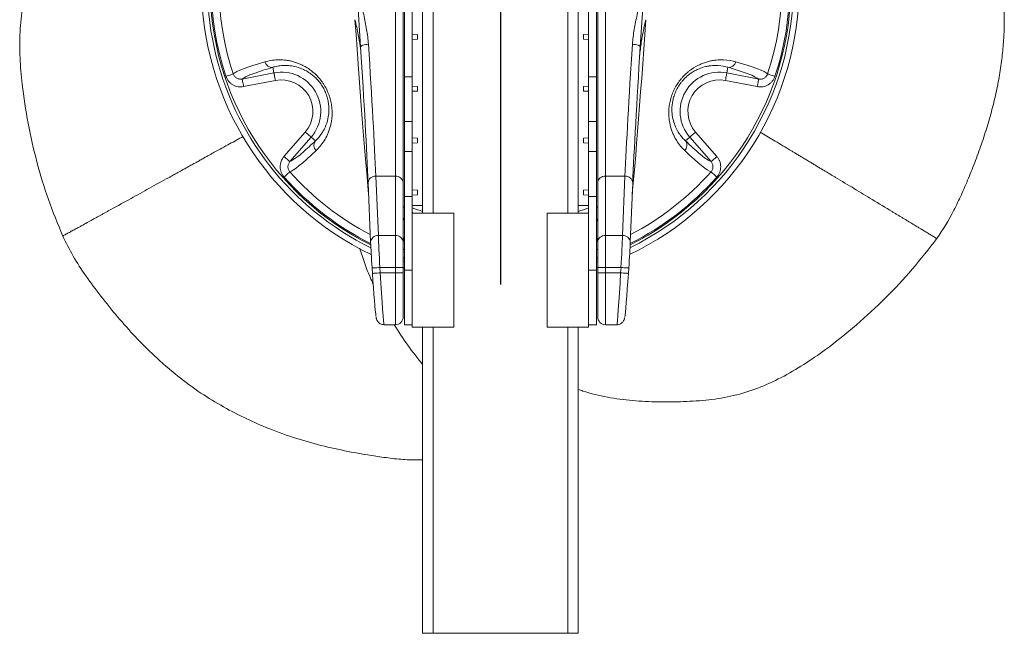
# Model space of a CAD drawing. Header units: millimetres. Extents: x 0 to 420, y 0 to 297.
# Tile 1 of 4: x 169 to 245, y 96 to 143. Entities that reach past the tile are written whole.
import ezdxf

# ---------------------------------------------------------------- set-up
doc = ezdxf.new("R2010")
doc.units = ezdxf.units.MM
doc.layers.add('AM_BOR', color=7, linetype='Continuous')

# ---------------------------------------------------------------- blocks, each defined once
blk = doc.blocks.new('SW_CENTERMARKSYMBOL_0')
at = {"layer": 'AM_BOR', "color": 0}
for p, q in [((0, 1), (0, 23.1)), ((-1, 0), (-23.1, 0)), ((0, 0), (-0.5, 0)), ((0, 0), (0, 0.5)), ((0, 0), (0, -0.5)), ((0, 0), (0.5, 0)), ((1, 0), (23.1, 0)), ((0, -1), (0, -23.1))]:
    blk.add_line(p, q, dxfattribs=at)

msp = doc.modelspace()

# ---------------------------------------------------------------- linework, layer by layer
at = {"color": 7, "linetype": 'Continuous', "lineweight": 15}
for p, q in [((200.112, 128.143), (200.112, 163.343)), ((212.112, 128.143), (212.112, 163.343)), ((198.612, 160.979), (198.612, 130.507)), ((213.612, 130.507), (213.612, 160.979)), ((198.012, 130.998), (198.012, 160.488)), ((214.212, 160.488), (214.212, 130.998)), ((198.712, 138.671), (198.712, 152.815)), ((199.312, 152.815), (199.312, 138.671)), ((212.912, 138.671), (212.912, 152.815)), ((213.512, 152.815), (213.512, 138.671)), ((195.011, 145.743), (195.333, 140.975)), ((216.891, 140.975), (217.213, 145.743)), ((199.712, 141.922), (199.312, 141.943)), ((199.712, 141.564), (199.312, 141.543)), ((199.712, 141.922), (199.712, 141.564)), ((212.512, 141.922), (212.912, 141.943)), ((212.512, 141.564), (212.512, 141.922)), ((212.512, 141.564), (212.912, 141.543)), ((186.194, 138.49), (188.646, 138.967)), ((188.563, 139.393), (188.646, 138.967)), ((223.66, 139.393), (223.577, 138.967)), ((223.577, 138.967), (226.029, 138.49)), ((188.76, 138.379), (186.309, 137.902)), ((199.312, 138.671), (198.712, 138.671)), ((198.712, 135.207), (198.712, 138.671)), ((199.312, 138.671), (199.312, 135.207)), ((213.512, 138.671), (212.912, 138.671)), ((212.912, 135.207), (212.912, 138.671)), ((213.512, 138.671), (213.512, 135.207)), ((225.915, 137.902), (223.463, 138.379)), ((199.712, 137.922), (199.312, 137.943)), ((199.712, 137.564), (199.312, 137.543)), ((199.712, 137.922), (199.712, 137.564)), ((212.512, 137.922), (212.912, 137.943)), ((212.512, 137.564), (212.512, 137.922)), ((212.512, 137.564), (212.912, 137.543)), ((199.312, 135.207), (198.712, 135.207)), ((198.712, 132.898), (198.712, 135.207)), ((199.312, 135.207), (199.312, 132.898)), ((213.512, 135.207), (212.912, 135.207)), ((212.912, 132.898), (212.912, 135.207)), ((213.512, 135.207), (213.512, 132.898)), ((189.42, 132.513), (191.059, 134.398)), ((221.165, 134.398), (222.804, 132.513)), ((191.511, 134.005), (189.872, 132.12)), ((191.838, 133.721), (191.511, 134.005)), ((199.712, 133.922), (199.312, 133.943)), ((199.712, 133.922), (199.712, 133.564)), ((212.512, 133.922), (212.912, 133.943)), ((212.512, 133.564), (212.512, 133.922)), ((220.385, 133.721), (220.713, 134.005)), ((222.351, 132.12), (220.713, 134.005)), ((199.312, 132.898), (198.712, 132.898)), ((198.712, 129.434), (198.712, 132.898)), ((199.712, 133.564), (199.312, 133.543)), ((199.312, 132.898), (199.312, 129.434)), ((212.512, 133.564), (212.912, 133.543)), ((213.512, 132.898), (212.912, 132.898)), ((212.912, 129.434), (212.912, 132.898)), ((213.512, 132.898), (213.512, 129.434)), ((196.509, 130.998), (196.7, 126.415)), ((198.012, 130.998), (196.509, 130.998)), ((198.012, 126.415), (198.012, 130.998)), ((214.212, 130.998), (214.212, 126.415)), ((214.212, 130.998), (215.715, 130.998)), ((215.524, 126.415), (215.715, 130.998)), ((195.909, 130.482), (196.1, 125.899)), ((198.612, 130.507), (198.612, 125.924)), ((199.712, 129.922), (199.312, 129.943)), ((199.712, 129.922), (199.712, 129.564)), ((212.512, 129.922), (212.912, 129.943)), ((212.512, 129.564), (212.512, 129.922)), ((213.612, 125.924), (213.612, 130.507)), ((216.123, 125.899), (216.314, 130.482)), ((199.312, 129.434), (198.712, 129.434)), ((198.712, 123.743), (198.712, 129.434)), ((199.712, 129.564), (199.312, 129.543)), ((199.312, 125.054), (199.312, 129.434)), ((212.512, 129.564), (212.912, 129.543)), ((213.512, 129.434), (212.912, 129.434)), ((212.912, 125.054), (212.912, 129.434)), ((213.512, 123.743), (213.512, 129.434)), ((199.312, 128.743), (200.112, 128.743)), ((212.112, 128.743), (212.912, 128.743)), ((202.512, 128.143), (199.312, 128.143)), ((202.512, 128.143), (202.512, 119.343)), ((212.912, 128.143), (209.712, 128.143)), ((209.712, 123.743), (209.712, 128.143)), ((198.012, 126.415), (196.7, 126.415)), ((198.012, 123.958), (198.012, 126.415)), ((214.212, 126.415), (214.212, 123.958)), ((214.212, 126.415), (215.524, 126.415)), ((196.101, 125.883), (196.1, 125.899)), ((198.612, 125.924), (198.612, 123.958)), ((213.612, 123.958), (213.612, 125.924)), ((216.123, 125.899), (216.122, 125.883)), ((198.712, 124.601), (198.612, 124.636)), ((199.312, 125.054), (199.312, 119.343)), ((212.912, 123.743), (212.912, 125.054)), ((213.612, 124.636), (213.512, 124.601)), ((196.243, 123.502), (196.215, 123.917)), ((198.012, 123.958), (196.814, 123.958)), ((196.814, 123.958), (196.842, 123.543)), ((198.012, 123.543), (198.012, 123.958)), ((198.012, 123.958), (198.612, 123.958)), ((198.712, 124.389), (198.612, 124.424)), ((198.612, 123.958), (198.612, 123.543)), ((198.612, 123.947), (198.712, 123.913)), ((213.612, 124.424), (213.512, 124.389)), ((213.612, 123.947), (213.512, 123.913)), ((213.612, 123.543), (213.612, 123.958)), ((213.612, 123.958), (214.212, 123.958)), ((214.212, 123.958), (215.41, 123.958)), ((214.212, 123.958), (214.212, 123.543)), ((215.382, 123.543), (215.41, 123.958)), ((216.008, 123.917), (215.98, 123.502)), ((198.012, 123.543), (196.842, 123.543)), ((198.012, 123.543), (198.612, 123.543)), ((198.612, 123.543), (198.612, 120.143)), ((199.312, 123.743), (198.712, 123.743)), ((198.712, 119.543), (198.712, 123.743)), ((209.712, 119.343), (209.712, 123.743)), ((212.912, 119.343), (212.912, 123.743)), ((213.512, 123.743), (212.912, 123.743)), ((213.512, 123.743), (213.512, 119.543)), ((213.612, 120.143), (213.612, 123.543)), ((213.612, 123.543), (214.212, 123.543)), ((214.212, 123.543), (215.382, 123.543)), ((197.133, 119.543), (198.012, 119.543)), ((198.712, 119.543), (199.312, 119.543)), ((199.312, 119.343), (202.512, 119.343)), ((200.112, 95.743), (200.112, 119.343)), ((209.712, 119.343), (212.912, 119.343)), ((212.112, 95.743), (212.112, 119.343)), ((212.912, 119.543), (213.512, 119.543)), ((214.212, 119.543), (215.09, 119.543)), ((200.112, 95.743), (200.912, 95.743)), ((200.912, 95.743), (211.312, 95.743)), ((212.112, 95.743), (211.312, 95.743))]:
    msp.add_line(p, q, dxfattribs=at)
at = {"color": 8, "linetype": 'Continuous', "lineweight": 15}
for p, q in [((200.912, 128.143), (200.912, 163.343)), ((211.312, 128.143), (211.312, 163.343)), ((198.712, 128.606), (198.612, 128.606)), ((213.512, 128.606), (213.612, 128.606)), ((199.312, 128.269), (199.344, 128.159)), ((212.912, 128.269), (212.875, 128.143)), ((198.612, 125.366), (198.712, 125.33)), ((198.712, 125.979), (198.616, 125.983)), ((213.512, 125.33), (213.612, 125.366)), ((198.712, 124.695), (198.612, 124.731)), ((213.612, 124.731), (213.512, 124.695)), ((198.012, 119.543), (198.012, 123.543)), ((214.212, 123.543), (214.212, 119.543)), ((200.912, 95.743), (200.912, 119.343)), ((211.312, 95.743), (211.312, 119.343))]:
    msp.add_line(p, q, dxfattribs=at)
at = {"color": 8, "linetype": 'Continuous', "lineweight": 15, "flags": 128}
for points in [[(195.944, 129.64), (195.889, 130.239), (195.823, 130.981), (195.754, 131.777), (195.682, 132.623), (195.609, 133.516), (195.533, 134.453), (195.456, 135.43), (195.377, 136.443), (195.298, 137.49), (195.217, 138.564), (195.137, 139.664), (195.056, 140.783), (194.975, 141.919), (194.895, 143.066)], [(217.329, 143.066), (217.249, 141.919), (217.168, 140.783), (217.087, 139.664), (217.006, 138.564), (216.926, 137.49), (216.846, 136.443), (216.768, 135.43), (216.69, 134.453), (216.615, 133.516), (216.541, 132.623), (216.47, 131.777), (216.401, 130.981), (216.334, 130.239), (216.279, 129.64)]]:
    msp.add_lwpolyline(points, dxfattribs=at)
at = {"color": 7, "linetype": 'Continuous', "lineweight": 15, "flags": 128}
for points in [[(195.333, 140.975), (195.341, 141.006), (195.372, 141.037), (195.426, 141.068), (195.501, 141.096), (195.592, 141.121), (195.697, 141.142), (195.812, 141.158), (195.931, 141.168)], [(216.292, 141.168), (216.412, 141.158), (216.526, 141.142), (216.631, 141.121), (216.723, 141.096), (216.797, 141.068), (216.851, 141.037), (216.883, 141.006), (216.891, 140.975)], [(185.51, 138.887), (185.619, 138.968), (185.786, 139.06), (186.009, 139.162), (186.288, 139.274), (186.623, 139.396), (187.012, 139.527), (187.455, 139.668), (187.949, 139.818)], [(224.274, 139.818), (224.769, 139.668), (225.211, 139.527), (225.601, 139.396), (225.935, 139.274), (226.215, 139.162), (226.438, 139.06), (226.604, 138.968), (226.714, 138.887)], [(188.646, 138.967), (188.649, 138.951), (188.657, 138.914), (188.667, 138.858), (188.682, 138.784), (188.699, 138.696), (188.718, 138.597), (188.739, 138.49), (188.76, 138.379)], [(223.463, 138.379), (223.485, 138.49), (223.505, 138.597), (223.525, 138.696), (223.542, 138.784), (223.556, 138.858), (223.567, 138.914), (223.574, 138.951), (223.577, 138.967)], [(185.51, 138.887), (185.491, 138.881), (185.453, 138.868), (185.398, 138.85), (185.327, 138.826), (185.243, 138.798), (185.149, 138.767), (185.047, 138.733), (184.943, 138.698)], [(186.194, 138.49), (186.197, 138.474), (186.205, 138.437), (186.216, 138.381), (186.23, 138.308), (186.247, 138.22), (186.266, 138.121), (186.287, 138.013), (186.309, 137.902)], [(225.915, 137.902), (225.937, 138.013), (225.957, 138.121), (225.977, 138.22), (225.994, 138.308), (226.008, 138.381), (226.019, 138.437), (226.026, 138.474), (226.029, 138.49)], [(227.281, 138.698), (227.176, 138.733), (227.075, 138.767), (226.981, 138.798), (226.897, 138.826), (226.826, 138.85), (226.771, 138.868), (226.733, 138.881), (226.714, 138.887)], [(191.511, 134.005), (191.498, 134.016), (191.47, 134.041), (191.427, 134.078), (191.37, 134.127), (191.303, 134.186), (191.226, 134.252), (191.144, 134.324), (191.059, 134.398)], [(221.165, 134.398), (221.079, 134.324), (220.997, 134.252), (220.921, 134.186), (220.853, 134.127), (220.797, 134.078), (220.754, 134.041), (220.725, 134.016), (220.713, 134.005)], [(191.899, 132.976), (191.522, 132.623), (191.179, 132.31), (190.871, 132.039), (190.598, 131.81), (190.361, 131.624), (190.161, 131.482), (189.998, 131.383), (189.873, 131.329)], [(222.35, 131.329), (222.225, 131.383), (222.063, 131.482), (221.863, 131.624), (221.626, 131.81), (221.353, 132.039), (221.044, 132.31), (220.701, 132.623), (220.324, 132.976)], [(189.872, 132.12), (189.86, 132.131), (189.831, 132.156), (189.788, 132.193), (189.732, 132.242), (189.664, 132.301), (189.588, 132.367), (189.505, 132.439), (189.42, 132.513)], [(222.804, 132.513), (222.718, 132.439), (222.636, 132.367), (222.559, 132.301), (222.492, 132.242), (222.435, 132.193), (222.392, 132.156), (222.364, 132.131), (222.351, 132.12)], [(189.873, 131.329), (189.858, 131.316), (189.828, 131.289), (189.785, 131.251), (189.729, 131.201), (189.663, 131.142), (189.589, 131.076), (189.509, 131.006), (189.426, 130.932)], [(222.797, 130.932), (222.715, 131.006), (222.635, 131.076), (222.561, 131.142), (222.494, 131.201), (222.439, 131.251), (222.395, 131.289), (222.365, 131.316), (222.35, 131.329)], [(196.215, 123.917), (196.225, 123.918), (196.258, 123.92), (196.312, 123.924), (196.387, 123.929), (196.478, 123.935), (196.582, 123.942), (196.696, 123.95), (196.814, 123.958)], [(215.41, 123.958), (215.528, 123.95), (215.641, 123.942), (215.746, 123.935), (215.837, 123.929), (215.911, 123.924), (215.966, 123.92), (215.998, 123.918), (216.008, 123.917)], [(196.243, 123.502), (196.253, 123.503), (196.286, 123.505), (196.341, 123.509), (196.415, 123.514), (196.506, 123.52), (196.61, 123.527), (196.724, 123.535), (196.842, 123.543)], [(215.382, 123.543), (215.5, 123.535), (215.613, 123.527), (215.717, 123.52), (215.809, 123.514), (215.883, 123.509), (215.938, 123.505), (215.97, 123.503), (215.98, 123.502)]]:
    msp.add_lwpolyline(points, dxfattribs=at)
at = {"color": 7, "linetype": 'Continuous', "lineweight": 15}
for centre, radius, start, end in [((206.112, 145.743), 23.05, 115.60742, 244.39258), ((206.112, 145.743), 23.05, 295.60742, 64.39258), ((206.112, 145.743), 22.4, 116.52163, 243.47837), ((206.112, 145.743), 22.6, 296.23653, 63.76347), ((206.112, 145.743), 22.4, 296.52163, 63.47837), ((206.112, 145.743), 22.6, 140.74662, 243.76347), ((206.112, 145.743), 22.311, 161.59353, 198.40647), ((206.112, 145.743), 22.311, 341.59353, 18.40647), ((206.112, 145.743), 21.713, 161.59353, 198.40647), ((206.112, 145.743), 21.713, 341.59353, 18.40647), ((188.505, 139.964), 0.575, 194.77451, 275.85207), ((223.719, 139.964), 0.575, 264.14793, 345.22549), ((195.374, 115.801), 24.555, 106.1027, 109.74541), ((189.224, 135.993), 3.03, 319, 101), ((222.999, 135.993), 3.03, 79, 221), ((215.75, 112.286), 28.238, 71.04851, 73.73138), ((189.224, 135.993), 2.431, 319, 101), ((222.999, 135.993), 2.431, 79, 221), ((172.318, 154.125), 28.238, 311.04856, 313.73137), ((192.304, 133.384), 0.575, 144.14799, 225.22555), ((219.92, 133.384), 0.575, 314.77445, 35.85201), ((237.411, 151.414), 24.555, 226.10263, 229.74547), ((198.061, 130.446), 0.554, 6.24339, 95.11107), ((214.162, 130.446), 0.554, 84.88893, 173.75661), ((198.061, 125.864), 0.554, 6.24348, 95.11115), ((214.162, 125.864), 0.554, 84.88885, 173.75652), ((198.012, 120.143), 0.6, 270, 0), ((214.212, 120.143), 0.6, 180, 270)]:
    msp.add_arc(centre, radius, start, end, dxfattribs=at)
at = {"color": 8, "linetype": 'Continuous', "lineweight": 15}
for centre, radius, start, end in [((223.594, 134.589), 4.599, 58.02843, 73.24008), ((188.086, 135.664), 3.401, 107.232, 123.79189), ((187.711, 136.179), 4.599, 298.02758, 313.24089), ((223.853, 135.171), 3.401, 227.23175, 243.79216), ((206.112, 145.743), 22.311, 221.59353, 243.3501), ((206.112, 145.743), 21.713, 221.59353, 242.46958), ((196.465, 130.443), 0.557, 85.47792, 176.01589), ((215.759, 130.443), 0.557, 3.98411, 94.52208), ((206.112, 145.743), 22.311, 296.6499, 318.40647), ((206.112, 145.743), 21.713, 297.53042, 318.40647), ((206.112, 145.743), 18.474, 248.40216, 251.04746), ((206.112, 145.743), 18.474, 288.95254, 291.59784), ((199.078, 127.479), 0.466, 141.76908, 179.45684), ((213.145, 127.479), 0.466, 0.54316, 38.23092), ((196.656, 125.86), 0.557, 85.47764, 176.0161), ((199.143, 125.945), 0.531, 144.26171, 179.77294), ((213.081, 125.945), 0.531, 0.22706, 35.73829), ((215.568, 125.86), 0.557, 3.9839, 94.52236)]:
    msp.add_arc(centre, radius, start, end, dxfattribs=at)
at = {"color": 7, "linetype": 'Continuous', "lineweight": 15}
for centre, major_axis, ratio, start_param, end_param in [((194.688, 145.702), (-1.257, 18.6), 0.018016, 3.751241, 4.454182), ((195.286, 145.743), (-1.257, 18), 0.018611, 3.751158, 4.4541), ((216.937, 145.743), (1.257, 18), 0.018611, 1.829085, 2.532027), ((217.536, 145.702), (1.257, 18.6), 0.018016, 1.829003, 2.531945), ((196.857, 123.958), (-0.162, 3), 0.014437, 0.610085, 1.570016), ((215.366, 123.958), (0.162, 3), 0.014437, 4.713169, 5.6731), ((196.259, 123.917), (-0.162, 2.4), 0.018016, 0.609648, 1.569579), ((215.965, 123.917), (0.162, 2.4), 0.018016, 4.713606, 5.673537), ((196.305, 123.502), (-0.23, 3.4), 0.018016, 1.569579, 2.89909), ((215.919, 123.502), (0.23, 3.4), 0.018016, 3.279266, 4.713606)]:
    msp.add_ellipse(centre, major_axis=major_axis, ratio=ratio, start_param=start_param, end_param=end_param, dxfattribs=at)
at = {"color": 8, "linetype": 'Continuous', "lineweight": 15}
for centre, major_axis, start_param, end_param in [((196.904, 123.543), (-0.23, 4), 1.569916, 3.140557), ((215.32, 123.543), (0.23, 4), 3.142473, 4.713269)]:
    msp.add_ellipse(centre, major_axis=major_axis, ratio=0.015333, start_param=start_param, end_param=end_param, dxfattribs=at)
at = {"color": 7, "linetype": 'Continuous', "lineweight": 15}
for points, knots in [([(172.356, 126.383), (171.974, 127.312), (171.211, 129.171), (170.333, 132.091), (169.654, 135.072), (169.234, 137.761), (169.042, 140.121), (169.037, 142.131), (169.227, 144.106), (169.652, 146.021), (170.34, 147.841), (171.211, 149.585), (172.177, 151.294), (173.233, 152.955), (174.429, 154.511), (175.796, 155.916), (177.283, 157.211), (178.71, 158.348), (180.079, 159.299), (181.385, 160.044), (182.777, 160.633), (184.235, 161.072), (185.741, 161.365), (187.105, 161.499), (188.29, 161.528), (188.961, 161.478), (189.288, 161.454)], [0, 0, 0, 0, 0.063905, 0.127861, 0.19203, 0.256495, 0.29945, 0.342143, 0.384512, 0.426672, 0.468997, 0.511683, 0.554497, 0.597034, 0.639289, 0.681591, 0.724207, 0.76699, 0.798938, 0.830735, 0.862554, 0.894482, 0.926487, 0.958495, 0.979787, 1, 1, 1, 1]), ([(239.756, 126.189), (240.243, 126.863), (240.674, 127.588), (241.275, 128.754), (241.468, 129.156), (241.751, 129.777), (241.844, 129.988), (242.029, 130.414), (242.121, 130.63), (242.303, 131.071), (242.395, 131.296), (242.577, 131.753), (242.667, 131.984), (242.844, 132.451), (242.932, 132.686), (243.103, 133.161), (243.187, 133.401), (243.35, 133.882), (243.429, 134.121), (243.58, 134.596), (243.652, 134.833), (243.792, 135.304), (243.859, 135.539), (243.988, 136.01), (244.05, 136.247), (244.169, 136.721), (244.226, 136.96), (244.335, 137.438), (244.386, 137.678), (244.483, 138.156), (244.528, 138.393), (244.611, 138.864), (244.649, 139.097), (244.718, 139.558), (244.749, 139.786), (244.804, 140.234), (244.828, 140.455), (244.892, 141.11), (244.921, 141.536), (244.96, 142.372), (244.969, 142.783), (244.97, 143.593), (244.961, 143.993), (244.928, 144.784), (244.903, 145.175), (244.839, 145.951), (244.8, 146.334), (244.662, 147.469), (244.544, 148.206), (244.262, 149.64), (244.099, 150.337), (243.735, 151.696), (243.534, 152.358), (243.109, 153.65), (242.885, 154.281), (242.538, 155.207), (242.421, 155.513), (242.184, 156.113), (242.063, 156.409), (241.689, 157.279), (241.424, 157.837), (240.978, 158.636), (240.821, 158.897), (240.488, 159.404), (240.311, 159.652), (239.94, 160.127), (239.745, 160.355), (239.334, 160.791), (239.117, 160.999), (238.889, 161.199)], [0, 0, 0, 0, 0.0625, 0.0625, 0.09375, 0.09375, 0.109375, 0.109375, 0.125, 0.125, 0.140625, 0.140625, 0.15625, 0.15625, 0.171875, 0.171875, 0.1875, 0.1875, 0.203125, 0.203125, 0.21875, 0.21875, 0.234375, 0.234375, 0.25, 0.25, 0.265625, 0.265625, 0.28125, 0.28125, 0.296875, 0.296875, 0.3125, 0.3125, 0.328125, 0.328125, 0.34375, 0.34375, 0.375, 0.375, 0.40625, 0.40625, 0.4375, 0.4375, 0.46875, 0.46875, 0.5, 0.5, 0.5625, 0.5625, 0.625, 0.625, 0.6875, 0.6875, 0.75, 0.75, 0.78125, 0.78125, 0.8125, 0.8125, 0.875, 0.875, 0.90625, 0.90625, 0.9375, 0.9375, 0.96875, 0.96875, 1, 1, 1, 1]), ([(195.931, 141.168), (195.919, 141.36), (195.9, 141.552), (195.852, 141.934), (195.824, 142.125), (195.729, 142.696), (195.652, 143.076), (195.485, 143.836), (195.395, 144.216), (195.254, 144.787), (195.206, 144.978), (195.133, 145.265), (195.096, 145.408), (195.06, 145.551), (195.035, 145.647), (195.023, 145.695), (195.011, 145.743)], [0, 0, 0, 0, 0.125, 0.125, 0.25, 0.25, 0.5, 0.5, 0.75, 0.75, 0.875, 0.875, 0.9375, 0.96875, 0.96875, 1, 1, 1, 1]), ([(216.292, 141.168), (216.305, 141.36), (216.324, 141.552), (216.371, 141.934), (216.4, 142.125), (216.495, 142.696), (216.571, 143.076), (216.738, 143.836), (216.829, 144.216), (216.97, 144.787), (217.018, 144.978), (217.091, 145.265), (217.127, 145.408), (217.164, 145.551), (217.188, 145.647), (217.2, 145.695), (217.213, 145.743)], [0, 0, 0, 0, 0.125, 0.125, 0.25, 0.25, 0.5, 0.5, 0.75, 0.75, 0.875, 0.875, 0.9375, 0.96875, 0.96875, 1, 1, 1, 1]), ([(194.895, 143.066), (194.983, 142.676), (195.136, 142), (195.301, 141.061), (195.353, 140.511), (195.377, 140.253)], [0, 0, 0, 0, 0.4200228, 0.7274581, 1, 1, 1, 1]), ([(216.845, 140.236), (216.883, 140.606), (216.982, 141.56), (217.197, 142.495), (217.329, 143.066)], [0, 0, 0, 0, 0.3883121, 1, 1, 1, 1]), ([(187.949, 139.818), (188.093, 139.86), (188.246, 139.896), (188.568, 139.95), (188.736, 139.968), (189.089, 139.981), (189.273, 139.976), (189.563, 139.946), (189.661, 139.932), (189.863, 139.896), (189.967, 139.874), (190.282, 139.791), (190.496, 139.717), (190.826, 139.568), (190.937, 139.512), (191.105, 139.416), (191.161, 139.382), (191.273, 139.312), (191.329, 139.274), (191.495, 139.157), (191.605, 139.072), (191.821, 138.884), (191.928, 138.78), (192.133, 138.56), (192.23, 138.443), (192.368, 138.256), (192.413, 138.192), (192.499, 138.061), (192.54, 137.994), (192.656, 137.792), (192.726, 137.654), (192.818, 137.441), (192.847, 137.369), (192.901, 137.225), (192.925, 137.153), (192.991, 136.939), (193.026, 136.797), (193.067, 136.585), (193.079, 136.515), (193.099, 136.376), (193.107, 136.307), (193.137, 135.969), (193.133, 135.714), (193.097, 135.351), (193.08, 135.234), (193.038, 135.009), (193.013, 134.901), (192.956, 134.693), (192.923, 134.593), (192.854, 134.399), (192.816, 134.306), (192.696, 134.039), (192.608, 133.877), (192.326, 133.43), (192.117, 133.183), (191.899, 132.976)], [0, 0, 0, 0, 0.0625, 0.0625, 0.125, 0.125, 0.1875, 0.1875, 0.21875, 0.21875, 0.25, 0.25, 0.3125, 0.3125, 0.34375, 0.34375, 0.359375, 0.359375, 0.375, 0.375, 0.40625, 0.40625, 0.4375, 0.4375, 0.46875, 0.46875, 0.484375, 0.484375, 0.5, 0.5, 0.53125, 0.53125, 0.546875, 0.546875, 0.5625, 0.5625, 0.59375, 0.59375, 0.609375, 0.609375, 0.625, 0.625, 0.6875, 0.6875, 0.71875, 0.71875, 0.75, 0.75, 0.78125, 0.78125, 0.8125, 0.8125, 0.875, 0.875, 1, 1, 1, 1]), ([(220.324, 132.976), (220.215, 133.08), (220.108, 133.194), (219.901, 133.446), (219.801, 133.583), (219.613, 133.882), (219.525, 134.044), (219.406, 134.309), (219.369, 134.402), (219.3, 134.595), (219.267, 134.696), (219.181, 135.009), (219.138, 135.232), (219.102, 135.592), (219.096, 135.716), (219.094, 135.91), (219.095, 135.976), (219.101, 136.108), (219.105, 136.175), (219.123, 136.377), (219.143, 136.515), (219.197, 136.796), (219.233, 136.941), (219.322, 137.228), (219.374, 137.371), (219.467, 137.584), (219.501, 137.655), (219.571, 137.795), (219.608, 137.864), (219.725, 138.066), (219.81, 138.195), (219.948, 138.381), (219.996, 138.442), (220.094, 138.561), (220.144, 138.618), (220.297, 138.782), (220.402, 138.884), (220.565, 139.025), (220.62, 139.07), (220.731, 139.157), (220.786, 139.198), (221.064, 139.393), (221.286, 139.517), (221.619, 139.668), (221.729, 139.712), (221.944, 139.787), (222.05, 139.82), (222.259, 139.874), (222.362, 139.897), (222.565, 139.933), (222.664, 139.947), (222.956, 139.976), (223.14, 139.981), (223.668, 139.961), (223.986, 139.903), (224.274, 139.818)], [0, 0, 0, 0, 0.0625, 0.0625, 0.125, 0.125, 0.1875, 0.1875, 0.21875, 0.21875, 0.25, 0.25, 0.3125, 0.3125, 0.34375, 0.34375, 0.359375, 0.359375, 0.375, 0.375, 0.40625, 0.40625, 0.4375, 0.4375, 0.46875, 0.46875, 0.484375, 0.484375, 0.5, 0.5, 0.53125, 0.53125, 0.546875, 0.546875, 0.5625, 0.5625, 0.59375, 0.59375, 0.609375, 0.609375, 0.625, 0.625, 0.6875, 0.6875, 0.71875, 0.71875, 0.75, 0.75, 0.78125, 0.78125, 0.8125, 0.8125, 0.875, 0.875, 1, 1, 1, 1]), ([(191.838, 133.721), (192.014, 133.882), (192.184, 134.075), (192.418, 134.427), (192.491, 134.556), (192.593, 134.768), (192.626, 134.842), (192.687, 134.997), (192.715, 135.077), (192.792, 135.329), (192.834, 135.511), (192.873, 135.81), (192.881, 135.914), (192.889, 136.128), (192.888, 136.239), (192.877, 136.411), (192.872, 136.469), (192.859, 136.588), (192.85, 136.649), (192.819, 136.834), (192.791, 136.958), (192.736, 137.148), (192.716, 137.211), (192.67, 137.34), (192.645, 137.405), (192.564, 137.596), (192.502, 137.721), (192.361, 137.965), (192.282, 138.085), (192.115, 138.306), (192.027, 138.408), (191.89, 138.551), (191.843, 138.597), (191.748, 138.685), (191.701, 138.726), (191.558, 138.844), (191.462, 138.915), (191.27, 139.043), (191.173, 139.1), (190.983, 139.2), (190.889, 139.244), (190.614, 139.359), (190.436, 139.414), (190.091, 139.494), (189.928, 139.517), (189.617, 139.541), (189.469, 139.541), (189.187, 139.524), (189.052, 139.507), (188.797, 139.459), (188.677, 139.428), (188.563, 139.393)], [0, 0, 0, 0, 0.125, 0.125, 0.1875, 0.1875, 0.21875, 0.21875, 0.25, 0.25, 0.3125, 0.3125, 0.34375, 0.34375, 0.375, 0.375, 0.390625, 0.390625, 0.40625, 0.40625, 0.4375, 0.4375, 0.453125, 0.453125, 0.46875, 0.46875, 0.5, 0.5, 0.53125, 0.53125, 0.5625, 0.5625, 0.578125, 0.578125, 0.59375, 0.59375, 0.625, 0.625, 0.65625, 0.65625, 0.6875, 0.6875, 0.75, 0.75, 0.8125, 0.8125, 0.875, 0.875, 0.9375, 0.9375, 1, 1, 1, 1]), ([(223.66, 139.393), (223.433, 139.464), (223.18, 139.515), (222.758, 139.541), (222.61, 139.541), (222.376, 139.523), (222.295, 139.514), (222.131, 139.49), (222.047, 139.474), (221.79, 139.415), (221.612, 139.36), (221.333, 139.244), (221.239, 139.2), (221.05, 139.099), (220.955, 139.043), (220.811, 138.948), (220.763, 138.914), (220.666, 138.843), (220.618, 138.805), (220.474, 138.686), (220.38, 138.599), (220.243, 138.457), (220.198, 138.407), (220.11, 138.304), (220.066, 138.25), (219.941, 138.084), (219.864, 137.968), (219.723, 137.724), (219.659, 137.595), (219.551, 137.34), (219.506, 137.213), (219.451, 137.022), (219.435, 136.958), (219.406, 136.833), (219.394, 136.771), (219.363, 136.588), (219.35, 136.47), (219.335, 136.24), (219.334, 136.127), (219.342, 135.912), (219.351, 135.809), (219.389, 135.513), (219.431, 135.332), (219.534, 134.994), (219.595, 134.84), (219.73, 134.559), (219.804, 134.431), (219.96, 134.195), (220.042, 134.087), (220.211, 133.89), (220.298, 133.801), (220.385, 133.721)], [0, 0, 0, 0, 0.125, 0.125, 0.1875, 0.1875, 0.21875, 0.21875, 0.25, 0.25, 0.3125, 0.3125, 0.34375, 0.34375, 0.375, 0.375, 0.390625, 0.390625, 0.40625, 0.40625, 0.4375, 0.4375, 0.453125, 0.453125, 0.46875, 0.46875, 0.5, 0.5, 0.53125, 0.53125, 0.5625, 0.5625, 0.578125, 0.578125, 0.59375, 0.59375, 0.625, 0.625, 0.65625, 0.65625, 0.6875, 0.6875, 0.75, 0.75, 0.8125, 0.8125, 0.875, 0.875, 0.9375, 0.9375, 1, 1, 1, 1]), ([(184.943, 138.698), (184.966, 138.629), (184.995, 138.563), (185.064, 138.437), (185.104, 138.377), (185.195, 138.266), (185.246, 138.213), (185.355, 138.12), (185.413, 138.079), (185.507, 138.024), (185.539, 138.008), (185.604, 137.977), (185.638, 137.963), (185.739, 137.927), (185.808, 137.909), (185.951, 137.885), (186.023, 137.879), (186.166, 137.881), (186.237, 137.888), (186.309, 137.902)], [0, 0, 0, 0, 0.125, 0.125, 0.25, 0.25, 0.375, 0.375, 0.5, 0.5, 0.5625, 0.5625, 0.625, 0.625, 0.75, 0.75, 0.875, 0.875, 1, 1, 1, 1]), ([(186.194, 138.49), (186.123, 138.476), (186.051, 138.475), (185.944, 138.492), (185.909, 138.501), (185.841, 138.525), (185.808, 138.54), (185.745, 138.576), (185.716, 138.597), (185.661, 138.644), (185.636, 138.67), (185.59, 138.726), (185.57, 138.756), (185.536, 138.819), (185.521, 138.852), (185.51, 138.887)], [0, 0, 0, 0, 0.25, 0.25, 0.375, 0.375, 0.5, 0.5, 0.625, 0.625, 0.75, 0.75, 0.875, 0.875, 1, 1, 1, 1]), ([(225.915, 137.902), (225.986, 137.888), (226.059, 137.881), (226.202, 137.879), (226.274, 137.885), (226.416, 137.909), (226.486, 137.927), (226.621, 137.976), (226.686, 138.006), (226.779, 138.061), (226.81, 138.081), (226.869, 138.122), (226.897, 138.145), (226.979, 138.214), (227.029, 138.266), (227.12, 138.378), (227.16, 138.438), (227.229, 138.564), (227.258, 138.629), (227.281, 138.698)], [0, 0, 0, 0, 0.125, 0.125, 0.25, 0.25, 0.375, 0.375, 0.5, 0.5, 0.5625, 0.5625, 0.625, 0.625, 0.75, 0.75, 0.875, 0.875, 1, 1, 1, 1]), ([(226.714, 138.887), (226.702, 138.852), (226.688, 138.819), (226.654, 138.756), (226.634, 138.726), (226.588, 138.67), (226.563, 138.644), (226.508, 138.598), (226.478, 138.577), (226.416, 138.54), (226.383, 138.525), (226.315, 138.501), (226.28, 138.492), (226.209, 138.481), (226.173, 138.478), (226.101, 138.479), (226.065, 138.483), (226.029, 138.49)], [0, 0, 0, 0, 0.125, 0.125, 0.25, 0.25, 0.375, 0.375, 0.5, 0.5, 0.625, 0.625, 0.75, 0.75, 0.875, 0.875, 1, 1, 1, 1]), ([(186.274, 134.065), (185.926, 133.873), (185.182, 133.464), (184.38, 133.021), (183.856, 132.732), (183.647, 132.616), (183.41, 132.485), (183.148, 132.34), (182.861, 132.181), (182.554, 132.011), (182.254, 131.845), (181.967, 131.686), (181.702, 131.539), (181.395, 131.369), (181.078, 131.193), (180.786, 131.031), (180.552, 130.901), (179.92, 130.55), (178.88, 129.974), (177.385, 129.151), (176.32, 128.565), (175.654, 128.197), (175.445, 128.082), (175.235, 127.966), (175.026, 127.85), (174.797, 127.724), (174.499, 127.559), (174.166, 127.375), (173.854, 127.203), (173.636, 127.084), (173.417, 126.964), (173.17, 126.829), (172.879, 126.669), (172.61, 126.522), (172.438, 126.428), (172.356, 126.383)], [0, 0, 0, 0, 0.074156, 0.158152, 0.171054, 0.185986, 0.202872, 0.221619, 0.242119, 0.264258, 0.287154, 0.306384, 0.325628, 0.34397, 0.372004, 0.393549, 0.406721, 0.422169, 0.529232, 0.630338, 0.744667, 0.759812, 0.774976, 0.790163, 0.80538, 0.820634, 0.839907, 0.870426, 0.893124, 0.908083, 0.917962, 0.940832, 0.96212, 0.98184, 1, 1, 1, 1]), ([(226.154, 134.396), (226.491, 134.192), (227.214, 133.755), (227.995, 133.284), (228.507, 132.975), (228.712, 132.851), (228.944, 132.712), (229.201, 132.557), (229.483, 132.388), (229.783, 132.207), (230.077, 132.031), (230.358, 131.862), (230.618, 131.705), (230.918, 131.525), (231.229, 131.338), (231.516, 131.166), (231.745, 131.028), (232.365, 130.657), (233.383, 130.044), (234.844, 129.161), (235.884, 128.532), (236.536, 128.139), (236.74, 128.015), (236.945, 127.892), (237.151, 127.768), (237.374, 127.633), (237.666, 127.457), (237.992, 127.261), (238.297, 127.076), (238.509, 126.947), (238.722, 126.818), (238.963, 126.672), (239.247, 126.499), (239.509, 126.34), (239.676, 126.238), (239.756, 126.189)], [0, 0, 0, 0, 0.07351, 0.157565, 0.170476, 0.185418, 0.202316, 0.221076, 0.24159, 0.263744, 0.286657, 0.3059, 0.325158, 0.343513, 0.371566, 0.393126, 0.406307, 0.421766, 0.528904, 0.63008, 0.744489, 0.759645, 0.774819, 0.790017, 0.805245, 0.820508, 0.839795, 0.870336, 0.893049, 0.908019, 0.917904, 0.940791, 0.962094, 0.981828, 1, 1, 1, 1]), ([(189.42, 132.513), (189.372, 132.458), (189.33, 132.399), (189.256, 132.276), (189.226, 132.211), (189.175, 132.076), (189.156, 132.006), (189.131, 131.865), (189.125, 131.793), (189.125, 131.685), (189.127, 131.649), (189.134, 131.577), (189.139, 131.541), (189.158, 131.436), (189.178, 131.367), (189.229, 131.232), (189.261, 131.167), (189.336, 131.044), (189.378, 130.987), (189.426, 130.932)], [0, 0, 0, 0, 0.125, 0.125, 0.25, 0.25, 0.375, 0.375, 0.5, 0.5, 0.5625, 0.5625, 0.625, 0.625, 0.75, 0.75, 0.875, 0.875, 1, 1, 1, 1]), ([(222.797, 130.932), (222.845, 130.987), (222.889, 131.045), (222.963, 131.168), (222.994, 131.232), (223.046, 131.367), (223.065, 131.437), (223.092, 131.578), (223.098, 131.649), (223.099, 131.758), (223.097, 131.794), (223.091, 131.866), (223.086, 131.901), (223.067, 132.007), (223.048, 132.076), (222.998, 132.212), (222.966, 132.277), (222.893, 132.4), (222.851, 132.458), (222.804, 132.513)], [0, 0, 0, 0, 0.125, 0.125, 0.25, 0.25, 0.375, 0.375, 0.5, 0.5, 0.5625, 0.5625, 0.625, 0.625, 0.75, 0.75, 0.875, 0.875, 1, 1, 1, 1]), ([(189.873, 131.329), (189.849, 131.356), (189.828, 131.385), (189.79, 131.446), (189.774, 131.479), (189.748, 131.547), (189.739, 131.581), (189.726, 131.652), (189.722, 131.688), (189.722, 131.761), (189.726, 131.796), (189.739, 131.867), (189.748, 131.902), (189.774, 131.97), (189.79, 132.002), (189.827, 132.063), (189.848, 132.093), (189.872, 132.12)], [0, 0, 0, 0, 0.125, 0.125, 0.25, 0.25, 0.375, 0.375, 0.5, 0.5, 0.625, 0.625, 0.75, 0.75, 0.875, 0.875, 1, 1, 1, 1]), ([(222.351, 132.12), (222.399, 132.066), (222.436, 132.004), (222.475, 131.902), (222.485, 131.868), (222.498, 131.797), (222.501, 131.761), (222.501, 131.688), (222.498, 131.653), (222.485, 131.582), (222.475, 131.547), (222.449, 131.479), (222.434, 131.447), (222.396, 131.386), (222.375, 131.356), (222.35, 131.329)], [0, 0, 0, 0, 0.25, 0.25, 0.375, 0.375, 0.5, 0.5, 0.625, 0.625, 0.75, 0.75, 0.875, 0.875, 1, 1, 1, 1]), ([(172.356, 126.383), (172.613, 125.862), (173.135, 124.803), (174.158, 123.267), (175.314, 121.71), (176.583, 120.134), (177.95, 118.599), (179.484, 117.059), (181.155, 115.596), (182.951, 114.28), (184.726, 113.195), (186.483, 112.288), (188.367, 111.464), (190.378, 110.747), (192.505, 110.157), (194.587, 109.716), (196.395, 109.407), (197.934, 109.201), (199.094, 109.097), (199.818, 109.116), (200.112, 109.123)], [0, 0, 0, 0, 0.0513, 0.104284, 0.160346, 0.220379, 0.281304, 0.340634, 0.410777, 0.475351, 0.535209, 0.59252, 0.647969, 0.714485, 0.778314, 0.839867, 0.89935, 0.937566, 0.974653, 1, 1, 1, 1]), ([(198.615, 125.963), (198.615, 125.969), (198.615, 125.998), (198.655, 126.065), (198.66, 126.066), (198.661, 126.067)], [0, 0, 0, 0, 0.159535, 0.663818, 1, 1, 1, 1]), ([(239.756, 126.189), (239.142, 125.394), (237.914, 123.803), (235.824, 121.584), (233.582, 119.505), (231.463, 117.797), (229.515, 116.45), (227.777, 115.441), (225.972, 114.618), (224.101, 114.029), (222.181, 113.715), (220.235, 113.597), (218.272, 113.579), (216.305, 113.662), (214.361, 113.928), (212.969, 114.254), (212.231, 114.507), (212.112, 114.548)], [0, 0, 0, 0, 0.092645, 0.185365, 0.278393, 0.37185, 0.434124, 0.496018, 0.557443, 0.618563, 0.679924, 0.741807, 0.803876, 0.865544, 0.926802, 0.988129, 1, 1, 1, 1]), ([(213.56, 126.069), (213.559, 126.07), (213.55, 126.075), (213.586, 126.049), (213.61, 125.987), (213.61, 125.961), (213.61, 125.953)], [0, 0, 0, 0, 0.049328, 0.418256, 0.815329, 1, 1, 1, 1]), ([(196.301, 122.688), (196.242, 122.814), (195.908, 123.528), (195.57, 124.446), (195.32, 125.25), (195.261, 125.439)], [0, 0, 0, 0, 0.1401332, 0.7984173, 1, 1, 1, 1]), ([(196.518, 120.158), (196.523, 120.121), (196.531, 120.069), (196.549, 119.989), (196.578, 119.904), (196.632, 119.804), (196.718, 119.7), (196.845, 119.609), (196.989, 119.55), (197.09, 119.549), (197.133, 119.549)], [0, 0, 0, 0, 0.294328, 0.41298, 0.497311, 0.579481, 0.67818, 0.787749, 0.911288, 1, 1, 1, 1]), ([(215.091, 119.549), (215.108, 119.547), (215.184, 119.539), (215.31, 119.579), (215.445, 119.651), (215.543, 119.742), (215.609, 119.834), (215.648, 119.914), (215.669, 119.975), (215.683, 120.024), (215.688, 120.05), (215.691, 120.064)], [0, 0, 0, 0, 0.047919, 0.211231, 0.350124, 0.472217, 0.579753, 0.674269, 0.757372, 0.857134, 1, 1, 1, 1]), ([(200.112, 116.473), (199.718, 116.965), (198.933, 117.949), (198.263, 119.012), (197.928, 119.543)], [0, 0, 0, 0, 0.500594, 1, 1, 1, 1])]:
    msp.add_open_spline(points, degree=3, knots=knots, dxfattribs=at)
at = {"color": 8, "linetype": 'Continuous', "lineweight": 15}
msp.add_open_spline([(213.609, 125.973), (213.604, 125.973), (213.565, 125.97), (213.537, 125.975), (213.512, 125.98)], degree=3, knots=[0, 0, 0, 0, 0.135554, 1, 1, 1, 1], dxfattribs=at)

# ---------------------------------------------------------------- block references
at = {"layer": 'AM_BOR'}
msp.add_blockref('SW_CENTERMARKSYMBOL_0', (206.112, 145.743), dxfattribs=at)

doc.saveas('drawing.dxf')
